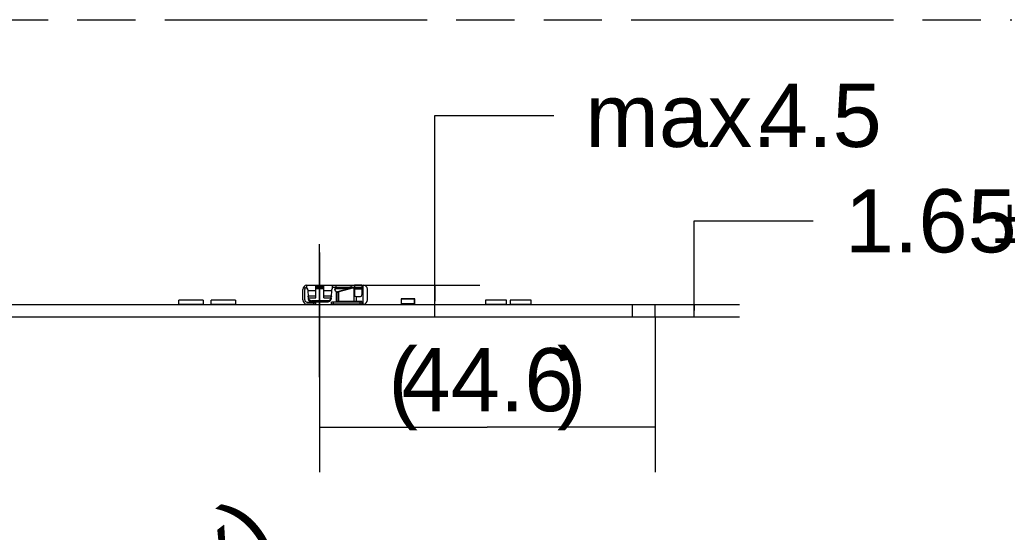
# Model space of a CAD drawing. Header units: millimetres. Extents: x 0 to 210, y 0 to 297.
# Tile 15 of 34: x 107 to 140, y 166 to 183. Entities that reach past the tile are written whole.
import ezdxf
from ezdxf.enums import TextEntityAlignment as Align

# ---------------------------------------------------------------- set-up
doc = ezdxf.new("R2010")
doc.units = ezdxf.units.MM
doc.header["$LTSCALE"] = 19.36
doc.linetypes.add('CENTER', pattern=[0.6, 0.375, -0.075, 0.075, -0.075])
doc.linetypes.add('PHANTOM', pattern=[0.8, 0.45, -0.05, 0.1, -0.05, 0.1, -0.05])
doc.layers.get('0').update_dxf_attribs({"linetype": 'CONTINUOUS'})
for name, color, linetype in [('DEFAULT_3', 7, 'PHANTOM'), ('Z_AXIS', 7, 'CONTINUOUS'), ('Z_DIM_2D', 7, 'CONTINUOUS')]:
    doc.layers.add(name, color=color, linetype=linetype)
doc.styles.add('TEXTSTYLE_3', font='helveticaneueltw1g-ltcn.otf')
doc.styles.add('TEXTSTYLE_4', font='gdt', dxfattribs={"width": 0.7})
doc.dimstyles.new('DIMSTYLE_1', dxfattribs={"dimtxt": 2.1, "dimasz": 3.5, "dimexe": 1.5, "dimexo": 0, "dimgap": 1.05, "dimtad": 1, "dimlfac": 4, "dimdsep": 46, "dimtxsty": 'TEXTSTYLE_3', "dimblk": '_FILLED', "dimblk1": '_FILLED', "dimblk2": '_FILLED', "dimcen": 0.09, "dimclrt": 5, "dimazin": 2, "dimtol": 1, "dimtp": 0.15, "dimtm": 0.15, "dimtfac": 1, "dimtofl": 0, "dimtmove": 0, "dimatfit": 3, "dimldrblk": '_FILLED', "dimfxl": 0, "dimtolj": 1, "dimarcsym": 0})
doc.dimstyles.new('DIMSTYLE_11', dxfattribs={"dimtxt": 2.1, "dimasz": 3.5, "dimexe": 1.5, "dimexo": 0, "dimgap": 0.525, "dimtad": 1, "dimlfac": 4, "dimdsep": 46, "dimtxsty": 'TEXTSTYLE_3', "dimblk": '_FILLED', "dimblk1": '_FILLED', "dimblk2": '_FILLED', "dimcen": 0.09, "dimclrt": 5, "dimazin": 2, "dimtp": 0.3, "dimtm": 0.3, "dimtfac": 1, "dimtofl": 0, "dimtmove": 0, "dimatfit": 3, "dimldrblk": '_FILLED', "dimfxl": 0, "dimtolj": 1, "dimarcsym": 0})
doc.dimstyles.new('DIMSTYLE_2', dxfattribs={"dimtxt": 2.1, "dimasz": 3.5, "dimexe": 1.5, "dimexo": 0, "dimgap": 1.05, "dimtad": 1, "dimlfac": 4, "dimdsep": 46, "dimtxsty": 'TEXTSTYLE_3', "dimblk": '_FILLED', "dimblk1": '_FILLED', "dimblk2": '_FILLED', "dimcen": 0.09, "dimclrt": 5, "dimazin": 2, "dimtp": 0.1, "dimtm": 0.1, "dimtfac": 1, "dimtofl": 0, "dimtmove": 0, "dimatfit": 3, "dimldrblk": '_FILLED', "dimfxl": 0, "dimtolj": 1, "dimarcsym": 0})
doc.dimstyles.new('DIMSTYLE_8', dxfattribs={"dimtxt": 2.1, "dimasz": 3.5, "dimexe": 1.5, "dimexo": 0, "dimtad": 1, "dimdec": 3, "dimlfac": 4, "dimdsep": 46, "dimtxsty": 'TEXTSTYLE_3', "dimblk": '_FILLED', "dimblk1": '_FILLED', "dimblk2": '_FILLED', "dimcen": 0.09, "dimclrt": 5, "dimazin": 2, "dimtol": 1, "dimtp": 0.1, "dimtm": 0.1, "dimtfac": 1, "dimtdec": 3, "dimtofl": 0, "dimtmove": 0, "dimatfit": 1, "dimldrblk": '_FILLED', "dimfxl": 0, "dimtolj": 1, "dimarcsym": 0})

# ---------------------------------------------------------------- blocks, each defined once
blk = doc.blocks.new('*D2')
at = {"layer": 'Z_DIM_2D', "color": 2, "linetype": 'Continuous', "transparency": 16777216}
for p, q in [((129.665, 173.012), (129.665, 175.997)), ((129.665, 175.997), (133.615, 175.997)), ((128.364, 173.218), (131.165, 173.218)), ((129.665, 173.218), (129.665, 173.012)), ((129.665, 172.805), (129.665, 173.012)), ((128.364, 172.805), (131.165, 172.805))]:
    blk.add_line(p, q, dxfattribs=at)
at = {"layer": 'Z_DIM_2D', "color": 5, "linetype": 'Continuous', "transparency": 16777216}
for s, height, style, p in [('1.65', 2.1, 'TEXTSTYLE_3', (134.665, 174.947)), ('`', 1.47, 'TEXTSTYLE_4', (139.601, 175.262)), ('0.15', 1.47, 'TEXTSTYLE_3', (141.316, 175.262))]:
    blk.add_text(s, height=height, dxfattribs=dict(at, style=style)).set_placement(p)
blk = doc.blocks.new('_FILLED')
at = {"color": 0, "linetype": 'ByBlock'}
blk.add_solid([(0, 0), (-1, 0.125), (-1, -0.125)], dxfattribs=at)
blk = doc.blocks.new('_NONE')
blk = doc.blocks.new('*D3')
at = {"layer": 'Z_DIM_2D', "color": 2, "linetype": 'Continuous', "transparency": 16777216}
for p, q in [((121.047, 173.33), (121.047, 179.5)), ((121.047, 179.5), (124.997, 179.5)), ((117.652, 173.855), (122.547, 173.855)), ((121.047, 173.855), (121.047, 173.33)), ((121.047, 172.805), (121.047, 173.33))]:
    blk.add_line(p, q, dxfattribs=at)
at = {"layer": 'Z_DIM_2D', "color": 5, "linetype": 'Continuous', "transparency": 16777216, "style": 'TEXTSTYLE_3'}
for s, p in [('4.5', (131.814, 178.45)), ('max. ', (126.047, 178.45))]:
    blk.add_text(s, height=2.1, dxfattribs=at).set_placement(p)
blk = doc.blocks.new('*D16')
at = {"layer": 'Z_DIM_2D', "color": 2, "linetype": 'Continuous', "transparency": 16777216}
blk.add_line((98.827, 151.581), (115.096, 164.01), dxfattribs=at)
at = {"layer": 'Z_DIM_2D', "color": 2, "linetype": 'Continuous', "transparency": 16777216, "xscale": 3.5, "yscale": 3.5, "zscale": 3.5, "rotation": 217.3792375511}
blk.add_blockref('_FILLED', (98.827, 151.581), dxfattribs=at)
at = {"layer": 'Z_DIM_2D', "color": 5, "linetype": 'Continuous', "transparency": 16777216}
for s, height, style, p in [(' (2x)', 2.1, 'TEXTSTYLE_3', (111.197, 161.692)), ('0.1', 1.47, 'TEXTSTYLE_3', (109.045, 160.444)), ('`', 1.47, 'TEXTSTYLE_4', (107.682, 159.403)), ('3.4', 2.1, 'TEXTSTYLE_3', (105.071, 157.012)), ('n', 2.1, 'TEXTSTYLE_4', (102.846, 155.312))]:
    blk.add_text(s, height=height, rotation=37.3792, dxfattribs=dict(at, style=style)).set_placement(p)
blk = doc.blocks.new('*D24')
at = {"layer": 'Z_DIM_2D', "color": 2, "linetype": 'Continuous', "transparency": 16777216}
for p, q in [((117.214, 174.947), (117.214, 167.643)), ((128.364, 172.805), (128.364, 167.643)), ((117.214, 169.143), (122.789, 169.143)), ((128.364, 169.143), (122.789, 169.143))]:
    blk.add_line(p, q, dxfattribs=at)
at = {"layer": 'Z_DIM_2D', "color": 5, "linetype": 'Continuous', "transparency": 16777216, "style": 'TEXTSTYLE_3'}
for s, p in [('(', (119.996, 169.668)), (')', (125.595, 169.668)), ('44.6', (122.801, 169.668))]:
    blk.add_text(s, height=2.1, dxfattribs=at).set_placement(p, align=Align.CENTER)

msp = doc.modelspace()

# ---------------------------------------------------------------- linework, layer by layer
at = {"color": 6, "linetype": 'Continuous'}
for p, q in [((116.66444, 173.36795), (116.66444, 173.71795)), ((116.68437, 173.78925), (116.73781, 173.75684)), ((116.72694, 173.36795), (116.72694, 173.71795)), ((116.80194, 173.85545), (118.38163, 173.85545)), ((116.80194, 173.79295), (116.80194, 173.85545)), ((116.82681, 173.70689), (116.82733, 173.69538)), ((116.82733, 173.69538), (116.82838, 173.67291)), ((116.82838, 173.67291), (116.84012, 173.48842)), ((117.35819, 173.8281), (117.09569, 173.8281)), ((117.09569, 173.4321), (117.09569, 173.8281)), ((117.35819, 173.77803), (117.09569, 173.77803)), ((117.09569, 173.7519), (117.35819, 173.7519)), ((117.61413, 173.48842), (117.62623, 173.67291)), ((117.62623, 173.67291), (117.62694, 173.68761)), ((117.62623, 173.67291), (117.62623, 173.67784)), ((117.62694, 173.68761), (117.62708, 173.6906)), ((117.62708, 173.6906), (117.62763, 173.69514)), ((117.62763, 173.69514), (117.62851, 173.69965)), ((117.63047, 173.71338), (117.6312, 173.71739)), ((117.63126, 173.71737), (117.63135, 173.71795)), ((117.65194, 173.79295), (118.62396, 173.79295)), ((117.65194, 173.73984), (117.65194, 173.79295)), ((117.73089, 173.70618), (117.73873, 173.749)), ((117.75564, 173.6617), (117.76172, 173.65752)), ((117.76172, 173.65752), (117.76698, 173.65303)), ((117.77265, 173.79295), (117.77265, 173.85545)), ((117.77988, 173.63197), (118.20727, 173.75065)), ((118.04546, 173.73901), (117.78544, 173.74043)), ((118.05314, 173.78184), (118.04546, 173.73901)), ((118.20727, 173.75065), (118.04546, 173.73901)), ((118.20729, 173.75073), (118.21562, 173.79359)), ((118.25663, 173.85545), (118.25663, 173.79295)), ((118.33505, 173.7705), (118.34971, 173.77261)), ((118.34971, 173.77261), (118.36076, 173.7742)), ((118.36004, 173.7742), (118.57711, 173.7742)), ((118.38163, 173.72173), (118.38163, 173.53124)), ((118.62396, 173.79295), (118.62377, 173.72173)), ((118.62421, 173.85545), (118.6805, 173.85545)), ((118.62446, 173.85545), (118.62446, 173.84677)), ((118.62694, 173.72173), (118.62694, 173.53352)), ((118.81444, 173.36795), (118.81444, 173.72774)), ((116.84194, 173.46795), (116.84488, 173.43594)), ((116.84545, 173.40396), (116.84545, 173.39626)), ((117.48445, 173.3413), (116.96965, 173.3413)), ((117.60921, 173.40367), (117.60857, 173.39636)), ((117.60865, 173.39625), (117.60921, 173.40367)), ((117.60921, 173.43581), (117.61225, 173.46795)), ((117.77697, 173.60654), (117.80982, 173.61661)), ((117.77697, 173.60654), (117.77697, 173.3117)), ((118.62411, 173.3117), (117.77697, 173.3117)), ((117.85761, 173.63403), (117.77747, 173.6117)), ((117.77747, 173.6117), (117.77988, 173.6117)), ((117.8461, 173.62566), (117.85858, 173.62914)), ((117.85782, 173.63279), (117.85838, 173.63037)), ((118.43163, 173.48136), (118.57694, 173.48136)), ((118.62446, 173.3117), (118.62446, 173.23045)), ((116.80194, 173.29295), (117.08986, 173.29295)), ((117.08986, 173.23045), (116.80194, 173.23045)), ((116.96965, 173.30545), (117.48445, 173.30545)), ((117.08986, 173.29295), (117.08986, 173.23045)), ((118.62395, 173.29295), (117.61444, 173.29295)), ((117.61444, 173.23045), (117.61444, 173.29295)), ((118.67694, 173.23045), (117.61444, 173.23045))]:
    msp.add_line(p, q, dxfattribs=at)
at = {"color": 7, "linetype": 'Continuous'}
for p, q in [((116.80194, 173.74835), (116.80194, 173.78777)), ((117.35819, 173.4321), (117.35819, 173.8281)), ((117.65194, 173.79295), (117.65194, 173.85545)), ((117.79328, 173.78326), (118.05314, 173.78184)), ((118.20681, 173.79295), (118.05314, 173.78183)), ((118.62421, 173.85545), (118.38163, 173.85545)), ((118.38163, 173.85545), (118.38163, 173.72173)), ((118.62694, 173.72173), (118.38163, 173.72173)), ((118.62446, 173.84671), (118.62694, 173.84671)), ((118.62694, 173.84665), (118.62694, 173.72173)), ((113.35194, 173.36045), (112.55194, 173.36045)), ((112.55194, 173.23045), (112.55194, 173.36045)), ((113.35194, 173.36045), (113.35194, 173.23045)), ((114.42694, 173.36045), (113.62694, 173.36045)), ((113.62694, 173.23045), (113.62694, 173.36045)), ((114.42694, 173.36045), (114.42694, 173.23045)), ((119.93319, 173.40107), (119.93319, 173.23482)), ((120.37882, 173.40545), (119.93757, 173.40545)), ((120.38319, 173.23482), (120.38319, 173.40107)), ((123.42694, 173.36045), (122.72694, 173.36045)), ((122.72694, 173.36045), (122.72694, 173.23045)), ((123.42694, 173.23045), (123.42694, 173.36045)), ((124.25194, 173.36045), (123.55194, 173.36045)), ((123.55194, 173.36045), (123.55194, 173.23045)), ((124.25194, 173.23045), (124.25194, 173.36045)), ((58.61444, 173.21795), (128.36444, 173.21795)), ((112.55194, 173.23045), (113.35194, 173.23045)), ((113.62694, 173.23045), (114.42694, 173.23045)), ((119.93757, 173.23045), (120.37882, 173.23045)), ((122.72694, 173.23045), (123.42694, 173.23045)), ((123.55194, 173.23045), (124.25194, 173.23045)), ((127.61444, 172.80545), (127.61444, 173.21795)), ((128.36444, 172.80545), (128.36444, 173.21795)), ((58.61444, 172.80545), (128.36444, 172.80545))]:
    msp.add_line(p, q, dxfattribs=at)
at = {"color": 9, "linetype": 'Continuous'}
for p, q in [((117.09569, 173.67291), (116.82838, 173.67291)), ((117.62623, 173.67291), (117.35819, 173.67291)), ((117.62708, 173.6906), (117.62708, 173.69338)), ((117.78544, 173.74043), (117.79328, 173.78326)), ((118.36076, 173.7742), (117.8581, 173.63416)), ((118.36815, 173.3117), (118.36815, 173.7742)), ((118.39337, 173.72173), (118.39337, 173.7742)), ((118.4497, 173.7742), (118.4497, 173.72173)), ((118.67421, 173.23045), (118.67421, 173.85545)), ((117.09569, 173.48842), (116.84012, 173.48842)), ((116.84488, 173.43594), (116.84488, 173.40396)), ((116.84545, 173.4321), (117.09569, 173.4321)), ((116.96965, 173.3413), (116.96965, 173.30545)), ((117.61413, 173.48842), (117.35819, 173.48842)), ((117.35819, 173.4321), (117.60865, 173.4321)), ((117.48445, 173.30545), (117.48445, 173.3413)), ((117.60921, 173.43581), (117.60921, 173.40367)), ((117.80982, 173.3117), (117.80982, 173.61661)), ((117.8461, 173.6274), (117.8461, 173.3117)), ((118.44209, 173.48136), (118.44209, 173.3117)), ((119.93319, 173.40107), (120.38319, 173.40107)), ((119.93757, 173.23045), (119.93757, 173.40545)), ((120.37882, 173.23045), (120.37882, 173.40545)), ((117.02736, 173.23045), (117.02736, 173.29295)), ((117.67694, 173.29295), (117.67694, 173.23045)), ((118.56444, 173.23045), (118.56444, 173.29295)), ((120.38319, 173.23482), (119.93319, 173.23482))]:
    msp.add_line(p, q, dxfattribs=at)
at = {"color": 6, "linetype": 'Continuous'}
for centre, radius, start, end in [((116.80194, 173.71795), 0.1375, 90, 180), ((116.80194, 173.71795), 0.075, 90, 180), ((116.69838, 173.70134), 0.12853, 7.314033, 12.24537), ((116.69582, 173.70095), 0.13112, 2.595223, 7.330086), ((117.76283, 173.70031), 0.03248, 159.271108, 169.59885), ((117.79179, 173.71988), 0.0685, 230.722491, 238.146106), ((118.66003, 171.18424), 2.60601, 98.884812, 100.055499), ((118.57625, 173.71135), 0.06274, 40.50807, 58.904584), ((118.67694, 173.71795), 0.1375, 4.084623, 88.518587), ((116.80194, 173.36795), 0.1375, 180, 270), ((116.80194, 173.36795), 0.075, 180, 270), ((112.84098, 173.12222), 4.01587, 4.938706, 5.231975), ((122.02066, 173.66404), 5.18232, 182.73704, 182.876662), ((116.88451, 173.43994), 0.03984, 185.760244, 191.347945), ((116.93015, 173.40798), 0.08549, 187.955476, 196.40681), ((116.93374, 173.40904), 0.08923, 196.410185, 204.494857), ((117.56966, 173.43993), 0.03977, 348.646994, 354.049254), ((113.44108, 173.62204), 4.17384, 357.000929, 357.162788), ((121.48758, 173.12278), 3.89068, 174.607342, 174.910122), ((117.7402, 173.62135), 0.04108, 14.982078, 23.451535), ((118.19757, 173.57348), 0.42182, 171.144342, 172.032474), ((117.62683, 173.63819), 0.15329, 356.578992, 357.613956), ((118.18252, 172.19297), 1.47162, 104.437297, 104.670456), ((118.20249, 172.1154), 1.55173, 104.212457, 104.437411), ((118.23062, 172.00406), 1.66656, 103.781258, 104.210191), ((118.26483, 171.8647), 1.81005, 103.375752, 103.781933), ((118.43157, 173.53131), 0.04995, 180.079245, 270.060494), ((118.57699, 173.53131), 0.04995, 269.939505, 359.920755), ((118.67694, 173.36795), 0.1375, 270, 359.999965)]:
    msp.add_arc(centre, radius, start, end, dxfattribs=at)
at = {"color": 7, "linetype": 'Continuous'}
for centre, radius, start, end in [((117.68444, 173.7177), 0.07525, 96.869702, 115.634382), ((117.77058, 173.74316), 0.03238, 162.049426, 169.613754), ((118.10844, 172.21348), 1.58485, 81.911755, 82.960492), ((118.01704, 171.57019), 2.2346, 81.193297, 81.912138), ((117.79975, 170.16471), 3.65679, 80.843338, 81.200388), ((119.93757, 173.40107), 0.00437, 89.999999, 180.000001), ((120.37882, 173.40107), 0.00438, 0, 90), ((119.93757, 173.23482), 0.00437, 179.999999, 270.000001), ((120.37882, 173.23482), 0.00437, 269.999999, 0.000001)]:
    msp.add_arc(centre, radius, start, end, dxfattribs=at)
at = {"color": 6, "linetype": 'Continuous'}
for points in [[(116.81861, 173.74642), (116.81469, 173.75632), (116.80914, 173.76583), (116.80194, 173.77368)], [(116.80194, 173.74835), (116.81305, 173.74175), (116.8228, 173.7304), (116.82584, 173.71785)], [(116.82399, 173.7286), (116.82267, 173.73466), (116.8209, 173.74065), (116.81861, 173.74642)], [(117.62851, 173.69965), (117.62938, 173.70419), (117.62985, 173.7088), (117.63047, 173.71338)], [(117.65194, 173.73984), (117.64881, 173.7379), (117.64584, 173.73567), (117.64312, 173.7332)], [(117.73089, 173.70617), (117.72962, 173.69924), (117.73085, 173.69164), (117.73378, 173.68523)], [(117.7452, 173.72837), (117.73967, 173.72413), (117.73492, 173.71832), (117.73246, 173.71181)], [(117.73378, 173.68523), (117.73703, 173.6781), (117.74237, 173.67182), (117.74843, 173.66686)], [(117.76698, 173.65303), (117.77151, 173.64869), (117.77539, 173.64345), (117.77788, 173.6377)], [(118.25753, 173.75897), (118.28334, 173.76303), (118.30919, 173.76678), (118.33505, 173.7705)], [(118.5757, 173.77419), (118.58707, 173.77422), (118.59884, 173.771), (118.60857, 173.76514)], [(116.84488, 173.40396), (116.845, 173.40138), (116.84512, 173.39879), (116.84555, 173.39624)], [(116.92501, 173.3122), (116.93937, 173.3077), (116.9546, 173.30545), (116.96965, 173.30545)], [(117.48445, 173.30545), (117.4995, 173.30545), (117.51473, 173.3077), (117.52909, 173.3122)]]:
    msp.add_open_spline(points, degree=3, dxfattribs=at)
for points, knots in [([(117.63135, 173.71795), (117.63332, 173.72528), (117.64193, 173.73791), (117.64702, 173.75248), (117.65194, 173.75809)], [0, 0, 0, 0, 0.50418568, 1, 1, 1, 1]), ([(117.78544, 173.74043), (117.78163, 173.74045), (117.76755, 173.73958), (117.7534, 173.73466), (117.7452, 173.72837)], [0, 0, 0, 0, 0.26921298, 1, 1, 1, 1]), ([(116.84545, 173.4321), (116.84632, 173.42589), (116.85271, 173.40055), (116.87052, 173.37892), (116.88642, 173.3673)], [0, 0, 0, 0, 0.24152463, 1, 1, 1, 1]), ([(116.85254, 173.37204), (116.85568, 173.36515), (116.87247, 173.33776), (116.90182, 173.31946), (116.92501, 173.3122)], [0, 0, 0, 0, 0.23758442, 1, 1, 1, 1]), ([(116.88642, 173.3673), (116.89217, 173.3631), (116.91736, 173.34787), (116.94743, 173.3413), (116.96965, 173.3413)], [0, 0, 0, 0, 0.24281158, 1, 1, 1, 1]), ([(117.48445, 173.3413), (117.49202, 173.3413), (117.52128, 173.34344), (117.55012, 173.35446), (117.56769, 173.3673)], [0, 0, 0, 0, 0.25800954, 1, 1, 1, 1]), ([(117.52909, 173.3122), (117.54925, 173.31852), (117.58592, 173.33918), (117.60602, 173.3774), (117.60865, 173.39625)], [0, 0, 0, 0, 0.52589828, 1, 1, 1, 1]), ([(117.56769, 173.3673), (117.57324, 173.37136), (117.59287, 173.38831), (117.60602, 173.41323), (117.60865, 173.4321)], [0, 0, 0, 0, 0.26534153, 1, 1, 1, 1]), ([(117.77747, 173.6117), (117.77849, 173.6161), (117.77934, 173.6219), (117.77977, 173.62772), (117.77985, 173.62904)], [0, 0, 0, 0, 0.77395551, 1, 1, 1, 1])]:
    msp.add_open_spline(points, degree=3, knots=knots, dxfattribs=at)
at = {"color": 7, "linetype": 'Continuous'}
for points in [[(117.6519, 173.7855), (117.65928, 173.78902), (117.66732, 173.79139), (117.67544, 173.79239)], [(117.75318, 173.7713), (117.74719, 173.76675), (117.7421, 173.7603), (117.73978, 173.75314)], [(118.30267, 173.78639), (118.28329, 173.78877), (118.26384, 173.79075), (118.24436, 173.79211)]]:
    msp.add_open_spline(points, degree=3, dxfattribs=at)
msp.add_open_spline([(117.79328, 173.78326), (117.78949, 173.78328), (117.77547, 173.78242), (117.76137, 173.77753), (117.75318, 173.7713)], degree=3, knots=[0, 0, 0, 0, 0.26907059, 1, 1, 1, 1], dxfattribs=at)
at = {"layer": 'DEFAULT_3', "color": 91, "linetype": 'PHANTOM', "true_color": 0x80ff80}
msp.add_line((50.12864, 182.68), (150.12864, 182.68), dxfattribs=at)
at = {"layer": 'Z_AXIS', "color": 7, "linetype": 'CENTER'}
msp.add_line((117.21444, 170.80545), (117.21444, 175.21795), dxfattribs=at)

# ---------------------------------------------------------------- dimensions: what is measured, and where the dimension line sits
at = {"layer": 'Z_DIM_2D', "color": 2, "linetype": 'Continuous'}
dim = msp.add_linear_dim(base=(121.04687, 173.85545), p1=(127.61444, 172.80545), p2=(117.65194, 173.85545), angle=90, text='max. <>', dimstyle='DIMSTYLE_2', override={"dimtad": 0, "dimtih": 1, "dimtoh": 1, "dimblk1": 'NONE', "dimblk2": 'NONE', "dimsah": 1}, dxfattribs=at)
dim.commit()
dim.dimension.update_dxf_attribs({"geometry": '*D3', "text_midpoint": (130.69351, 179.50018), "dimtype": 160})
dim = msp.add_linear_dim(base=(129.66467, 172.80545), p1=(131.16467, 173.21795), p2=(131.16467, 172.80545), angle=270, dimstyle='DIMSTYLE_1', override={"dimtad": 0, "dimtih": 1, "dimtoh": 1, "dimblk1": 'NONE', "dimblk2": 'NONE', "dimsah": 1}, dxfattribs=at)
dim.commit()
dim.dimension.update_dxf_attribs({"geometry": '*D2', "text_midpoint": (139.71825, 175.99729), "dimtype": 160})
dim = msp.add_linear_dim(base=(128.36444, 169.14263), p1=(117.21444, 174.94741), p2=(128.36444, 172.80545), text='(<>)', dimstyle='DIMSTYLE_11', override={"dimblk1": 'NONE', "dimblk2": 'NONE', "dimsah": 1}, dxfattribs=at)
dim.commit()
dim.dimension.update_dxf_attribs({"geometry": '*D24', "text_midpoint": (122.78944, 169.14263), "dimtype": 160})
dim = msp.add_diameter_dim_2p(p1=(98.82716, 151.5808), p2=(98.15172, 151.06477), text='%%c<> (2x)', dimstyle='DIMSTYLE_8', override={"dimpost": '<>'}, dxfattribs=at)
dim.commit()
dim.dimension.update_dxf_attribs({"geometry": '*D16', "text_midpoint": (108.17438, 160.70396), "dimtype": 163})

doc.saveas('drawing.dxf')
